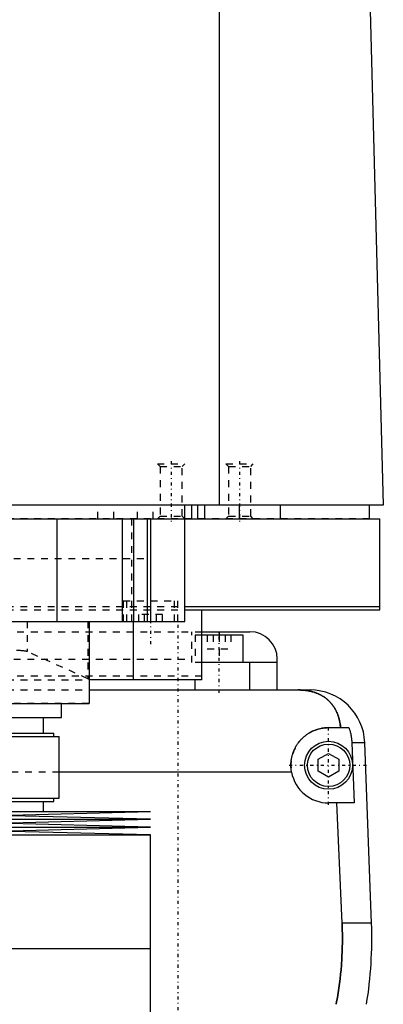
# Model space of a CAD drawing. Extents: x -120 to 120, y -1 to 900.
# Tile 5 of 9: x 26 to 79, y 415 to 558. Entities that reach past the tile are written whole.
import ezdxf

# ---------------------------------------------------------------- set-up
doc = ezdxf.new("R2010")
doc.units = 0
doc.linetypes.add('CENTER', pattern=[1.5, 0.45, -0.5, 0.05, -0.5])
doc.linetypes.add('DASHED', pattern=[2, 1, -1])
for name, color, linetype in [('AM_0', 7, 'CONTINUOUS'), ('AM_3', 7, 'DASHED'), ('AM_7', 7, 'CENTER')]:
    doc.layers.add(name, color=color, linetype=linetype)

msp = doc.modelspace()

# ---------------------------------------------------------------- linework, layer by layer
at = {"layer": 'AM_0', "color": 7, "linetype": 'CONTINUOUS'}
for p, q in [((55.06, 487.5), (55.06, 569.6)), ((76.83, 568.63), (79, 487.5)), ((79, 487.5), (-79, 487.5)), ((50, 470.5), (50, 487.5)), ((51, 485.5), (51, 487.5)), ((51.9, 485.5), (51.9, 487.5)), ((52.9, 485.5), (52.9, 487.5)), ((58, 485.5), (58, 487.5)), ((64, 485.5), (64, 487.5)), ((77, 485.5), (77, 487.5)), ((-78.5, 485.5), (78.5, 485.5)), ((31.31, 485.5), (31.31, 470.5)), ((40.83, 485.5), (40.83, 470.5)), ((42.5, 485.5), (42.5, 470.5)), ((44.5, 485.5), (44.5, 470.5)), ((45, 485.5), (45, 470.5)), ((78.5, 472.2), (78.5, 485.5)), ((50.02, 472.7), (78.5, 472.7)), ((50.02, 472.2), (78.5, 472.2)), ((52.5, 462), (52.5, 472.2)), ((-50, 470.5), (50, 470.5)), ((36, 470.5), (36, 458.5)), ((42.5, 462), (42.5, 470.5)), ((52.5, 469), (59.5, 469)), ((55, 469), (55, 468.5)), ((58.5, 468.5), (52.5, 468.5)), ((58.5, 464.5), (58.5, 468.5)), ((63.5, 464.5), (52.5, 464.5)), ((59.5, 460.5), (59.5, 464.5)), ((63.5, 460.5), (63.5, 465)), ((52.5, 462), (36, 462)), ((51.5, 460.5), (51.5, 462)), ((36, 460.5), (68.3, 460.5)), ((-36, 458.5), (36, 458.5)), ((32, 456.5), (32, 458.5)), ((-32, 456.5), (32, 456.5)), ((29.35, 454.2), (29.35, 456.5)), ((71, 455), (73.97, 455)), ((9.83, 454.2), (30.85, 454.2)), ((10.3, 453.7), (31.65, 453.7)), ((30.85, 453.7), (30.85, 454.2)), ((31.65, 444.7), (31.65, 453.7)), ((76.29, 452.8), (74.4, 452.8)), ((74.4, 452.8), (74.75, 444)), ((77.28, 426.46), (76.29, 452.8)), ((69.5, 450.37), (71, 451.23)), ((69.5, 448.63), (69.5, 450.37)), ((71, 451.23), (72.5, 450.37)), ((72.5, 450.37), (72.5, 448.63)), ((71, 447.77), (69.5, 448.63)), ((72.5, 448.63), (71, 447.77)), ((65.59, 448.5), (31.65, 448.5)), ((10.3, 444.7), (31.65, 444.7)), ((30.85, 444.2), (30.85, 444.7)), ((9.83, 444.2), (30.85, 444.2)), ((29.35, 442.75), (29.35, 444.2)), ((74.75, 444), (71, 444)), ((72.97, 426.46), (72.2, 444)), ((-45, 442.75), (45, 442.75)), ((-45, 441.61), (45, 441.61)), ((22.5, 442.18), (45, 442.75)), ((45, 441.61), (22.5, 442.18)), ((22.5, 441.04), (45, 441.61)), ((-45, 440.47), (45, 440.47)), ((45, 440.47), (22.5, 441.04)), ((22.5, 439.9), (45, 440.47)), ((45, 439.33), (22.5, 439.9)), ((-45, 439.33), (45, 439.33)), ((45, 422.75), (45, 439.33)), ((77.28, 426.46), (72.97, 426.46)), ((-45, 422.75), (45, 422.75)), ((45, 406.17), (45, 422.75))]:
    msp.add_line(p, q, dxfattribs=at)
for points in [[(72.74, 455, 0), (72.74, 455.05, 0), (72.73, 455.14, 0), (72.72, 455.23, 0), (72.72, 455.27, 0), (72.71, 455.32, 0), (72.7, 455.41, 0), (72.69, 455.5, 0), (72.68, 455.59, 0), (72.66, 455.68, 0), (72.65, 455.76, 0), (72.64, 455.81, 0), (72.63, 455.85, 0), (72.61, 455.94, 0), (72.6, 456.03, 0), (72.58, 456.11, 0), (72.56, 456.2, 0), (72.54, 456.28, 0), (72.52, 456.33, 0), (72.51, 456.37, 0), (72.49, 456.45, 0), (72.46, 456.53, 0), (72.45, 456.58, 0), (72.44, 456.62, 0), (72.41, 456.7, 0), (72.39, 456.78, 0), (72.37, 456.82, 0), (72.36, 456.86, 0), (72.33, 456.94, 0), (72.3, 457.01, 0), (72.27, 457.09, 0), (72.23, 457.17, 0), (72.2, 457.24, 0), (72.18, 457.28, 0), (72.17, 457.32, 0), (72.13, 457.39, 0), (72.1, 457.46, 0), (72.06, 457.54, 0), (72.02, 457.61, 0), (71.98, 457.68, 0), (71.96, 457.71, 0), (71.94, 457.75, 0), (71.9, 457.82, 0), (71.86, 457.89, 0), (71.82, 457.95, 0), (71.78, 458.02, 0), (71.73, 458.08, 0), (71.71, 458.12, 0), (71.69, 458.15, 0), (71.64, 458.21, 0), (71.6, 458.28, 0), (71.55, 458.34, 0), (71.5, 458.4, 0), (71.45, 458.46, 0), (71.43, 458.49, 0), (71.4, 458.52, 0), (71.35, 458.58, 0), (71.3, 458.64, 0), (71.25, 458.7, 0), (71.19, 458.75, 0), (71.14, 458.81, 0), (71.11, 458.84, 0), (71.08, 458.87, 0), (71.03, 458.92, 0), (70.97, 458.98, 0), (70.94, 459, 0), (70.91, 459.03, 0), (70.85, 459.08, 0), (70.79, 459.13, 0), (70.76, 459.16, 0), (70.73, 459.18, 0), (70.67, 459.23, 0), (70.6, 459.28, 0), (70.54, 459.33, 0), (70.47, 459.38, 0), (70.41, 459.43, 0), (70.37, 459.45, 0), (70.34, 459.47, 0), (70.27, 459.52, 0), (70.2, 459.56, 0), (70.13, 459.61, 0), (70.06, 459.65, 0), (69.99, 459.69, 0), (69.95, 459.71, 0), (69.91, 459.73, 0), (69.84, 459.77, 0), (69.76, 459.81, 0), (69.69, 459.85, 0), (69.61, 459.88, 0), (69.53, 459.92, 0), (69.5, 459.94, 0), (69.46, 459.95, 0), (69.38, 459.99, 0), (69.3, 460.02, 0), (69.22, 460.05, 0), (69.13, 460.08, 0), (69.05, 460.11, 0), (69.01, 460.13, 0), (68.97, 460.14, 0), (68.89, 460.17, 0), (68.8, 460.19, 0), (68.72, 460.22, 0), (68.63, 460.24, 0), (68.54, 460.27, 0), (68.5, 460.28, 0), (68.46, 460.29, 0), (68.37, 460.31, 0), (68.28, 460.33, 0), (68.23, 460.34, 0), (68.19, 460.35, 0), (68.1, 460.36, 0), (68.01, 460.38, 0), (67.96, 460.39, 0), (67.91, 460.4, 0), (67.82, 460.41, 0), (67.73, 460.42, 0), (67.64, 460.44, 0), (67.55, 460.45, 0), (67.45, 460.46, 0), (67.41, 460.46, 0), (67.36, 460.47, 0), (67.27, 460.47, 0), (67.17, 460.48, 0), (67.08, 460.49, 0), (66.99, 460.49, 0), (66.89, 460.49, 0), (66.85, 460.5, 0), (66.8, 460.5, 0), (66.7, 460.5, 0), (66.61, 460.5, 0), (66.56, 460.5, 0)], [(65.59, 448.5, 0), (65.58, 448.54, 0), (65.57, 448.63, 0), (65.55, 448.72, 0), (65.55, 448.77, 0), (65.54, 448.81, 0), (65.53, 448.9, 0), (65.52, 448.99, 0), (65.52, 449.08, 0), (65.51, 449.17, 0), (65.51, 449.26, 0), (65.5, 449.3, 0), (65.5, 449.35, 0), (65.5, 449.43, 0), (65.5, 449.52, 0), (65.5, 449.61, 0), (65.5, 449.69, 0), (65.51, 449.78, 0), (65.51, 449.82, 0), (65.51, 449.87, 0), (65.52, 449.96, 0), (65.53, 450.04, 0), (65.53, 450.09, 0), (65.54, 450.13, 0), (65.55, 450.22, 0), (65.56, 450.31, 0), (65.57, 450.35, 0), (65.57, 450.4, 0), (65.59, 450.48, 0), (65.61, 450.57, 0), (65.62, 450.66, 0), (65.64, 450.75, 0), (65.66, 450.83, 0), (65.68, 450.88, 0), (65.69, 450.92, 0), (65.71, 451.01, 0), (65.74, 451.09, 0), (65.76, 451.18, 0), (65.79, 451.26, 0), (65.82, 451.35, 0), (65.84, 451.39, 0), (65.85, 451.43, 0), (65.88, 451.52, 0), (65.92, 451.6, 0), (65.95, 451.68, 0), (65.99, 451.77, 0), (66.03, 451.85, 0), (66.05, 451.89, 0), (66.06, 451.93, 0), (66.11, 452.01, 0), (66.15, 452.09, 0), (66.19, 452.17, 0), (66.23, 452.24, 0), (66.28, 452.32, 0), (66.3, 452.36, 0), (66.32, 452.4, 0), (66.37, 452.47, 0), (66.42, 452.55, 0), (66.47, 452.62, 0), (66.52, 452.69, 0), (66.57, 452.76, 0), (66.6, 452.8, 0), (66.62, 452.83, 0), (66.68, 452.9, 0), (66.73, 452.97, 0), (66.76, 453, 0), (66.79, 453.04, 0), (66.84, 453.1, 0), (66.9, 453.17, 0), (66.93, 453.2, 0), (66.96, 453.23, 0), (67.02, 453.29, 0), (67.08, 453.35, 0), (67.14, 453.41, 0), (67.2, 453.47, 0), (67.26, 453.53, 0), (67.29, 453.56, 0), (67.32, 453.59, 0), (67.39, 453.65, 0), (67.45, 453.7, 0), (67.52, 453.76, 0), (67.59, 453.81, 0), (67.66, 453.87, 0), (67.69, 453.89, 0), (67.73, 453.92, 0), (67.8, 453.97, 0), (67.87, 454.02, 0), (67.95, 454.07, 0), (68.02, 454.12, 0), (68.1, 454.17, 0), (68.14, 454.2, 0), (68.17, 454.22, 0), (68.25, 454.26, 0), (68.33, 454.31, 0), (68.41, 454.35, 0), (68.49, 454.39, 0), (68.57, 454.44, 0), (68.61, 454.46, 0), (68.66, 454.48, 0), (68.74, 454.51, 0), (68.82, 454.55, 0), (68.91, 454.59, 0), (68.99, 454.62, 0), (69.08, 454.65, 0), (69.12, 454.67, 0), (69.17, 454.69, 0), (69.25, 454.72, 0), (69.34, 454.74, 0), (69.38, 454.76, 0), (69.43, 454.77, 0), (69.52, 454.8, 0), (69.61, 454.82, 0), (69.65, 454.83, 0), (69.7, 454.84, 0), (69.79, 454.86, 0), (69.88, 454.88, 0), (69.97, 454.9, 0), (70.06, 454.92, 0), (70.15, 454.93, 0), (70.19, 454.94, 0), (70.24, 454.95, 0), (70.33, 454.96, 0), (70.42, 454.97, 0), (70.51, 454.98, 0), (70.6, 454.99, 0), (70.69, 454.99, 0), (70.73, 454.99, 0), (70.78, 455, 0), (70.87, 455, 0), (70.96, 455, 0), (71, 455, 0)], [(73.97, 455, 0), (73.99, 454.94, 0), (74.03, 454.83, 0), (74.07, 454.71, 0), (74.09, 454.65, 0), (74.1, 454.59, 0), (74.14, 454.47, 0), (74.17, 454.34, 0), (74.2, 454.22, 0), (74.23, 454.1, 0), (74.26, 453.97, 0), (74.27, 453.91, 0), (74.28, 453.85, 0), (74.3, 453.72, 0), (74.32, 453.6, 0), (74.34, 453.47, 0), (74.35, 453.35, 0), (74.37, 453.23, 0), (74.37, 453.16, 0), (74.38, 453.1, 0), (74.39, 452.98, 0), (74.39, 452.86, 0), (74.4, 452.8, 0)], [(72.1, 414.6, 0), (72.17, 414.94, 0), (72.29, 415.61, 0), (72.4, 416.29, 0), (72.45, 416.62, 0), (72.5, 416.96, 0), (72.59, 417.64, 0), (72.68, 418.31, 0), (72.75, 418.98, 0), (72.82, 419.65, 0), (72.87, 420.31, 0), (72.9, 420.64, 0), (72.92, 420.97, 0), (72.96, 421.63, 0), (72.98, 422.28, 0), (73, 422.93, 0), (73.02, 423.57, 0), (73.02, 424.21, 0), (73.02, 424.53, 0), (73.02, 424.84, 0), (73.01, 425.49, 0), (72.99, 426.13, 0), (72.97, 426.46, 0)]]:
    msp.add_polyline3d(points, dxfattribs=at)
for radius in [3.5, 3.1]:
    msp.add_circle((71, 449.5), radius, dxfattribs=at)
for centre, radius, start, end in [((59.5, 465), 4, 0, 90), ((68.3, 452.5), 8, 2.139, 90), ((71, 449.5), 5.5, 190.4757, 270), ((17.32, 424.22), 60, 350.775, 2.139)]:
    msp.add_arc(centre, radius, start, end, dxfattribs=at)
at = {"layer": 'AM_3', "color": 6, "linetype": 'DASHED'}
for p, q in [((46, 493.5), (46.38, 493.12)), ((46, 493.5), (50, 493.5)), ((46.38, 493.12), (46.38, 485.88)), ((46.38, 493.12), (49.62, 493.12)), ((49.62, 493.12), (50, 493.5)), ((49.62, 485.88), (49.62, 493.12)), ((56, 493.5), (56.38, 493.12)), ((56, 493.5), (60, 493.5)), ((56.38, 493.12), (56.38, 485.88)), ((56.38, 493.12), (59.62, 493.12)), ((59.62, 493.12), (60, 493.5)), ((59.62, 485.88), (59.62, 493.12)), ((37.31, 485.5), (37.31, 487.5)), ((39.62, 485.5), (39.62, 487.5)), ((43.08, 485.5), (43.08, 487.5)), ((45.38, 485.5), (45.38, 487.5)), ((77, 485.5), (-50, 485.5)), ((42.23, 485.5), (42.23, 470.5)), ((46.38, 485.88), (46, 485.5)), ((46.38, 485.88), (49.62, 485.88)), ((50, 485.5), (49.62, 485.88)), ((56.38, 485.88), (56, 485.5)), ((56.38, 485.88), (59.62, 485.88)), ((60, 485.5), (59.62, 485.88)), ((-45, 479.7), (45, 479.7)), ((41, 473.5), (41, 470.5)), ((41, 473.5), (49, 473.5)), ((41.5, 473.5), (41.5, 470.5)), ((48.5, 470.5), (48.5, 473.5)), ((49, 470.5), (49, 473.5)), ((-50.02, 472.7), (50.02, 472.7)), ((-50.02, 472.2), (50.02, 472.2)), ((26.96, 470.5), (26.96, 466.1)), ((35.82, 470.5), (35.82, 462.14)), ((46.73, 471.5), (43.27, 471.5)), ((43.27, 470.5), (43.27, 471.5)), ((44.13, 470.5), (44.13, 471.5)), ((45.87, 470.5), (45.87, 471.5)), ((46.73, 470.5), (46.73, 471.5)), ((-52.5, 469), (52.5, 469)), ((51, 464.5), (51, 469)), ((51.5, 468.5), (51.5, 464.5)), ((52.5, 468.5), (51.5, 468.5)), ((53.27, 468.5), (53.27, 466.5)), ((54.13, 468.5), (54.13, 466.5)), ((55, 468.5), (55, 464.5)), ((55.87, 468.5), (55.87, 466.5)), ((56.73, 468.5), (56.73, 466.5)), ((35.82, 462.14), (26.96, 466.1)), ((53.27, 466.5), (56.73, 466.5)), ((-51, 465), (51, 465)), ((52.5, 464.5), (51, 464.5)), ((52.5, 462.5), (-52.5, 462.5)), ((-36, 462), (36, 462)), ((-36, 460.5), (36, 460.5)), ((36, 458.52), (-36, 458.52)), ((31.65, 448.5), (-31.65, 448.5))]:
    msp.add_line(p, q, dxfattribs=at)
for points in [[(26.96, 466.1, 0), (26.94, 466.1, 0), (26.91, 466.11, 0), (26.87, 466.12, 0), (26.85, 466.13, 0), (26.82, 466.14, 0), (26.77, 466.15, 0), (26.71, 466.16, 0), (26.64, 466.17, 0), (26.57, 466.18, 0), (26.49, 466.19, 0), (26.44, 466.19, 0), (26.4, 466.2, 0), (26.3, 466.21, 0), (26.2, 466.22, 0), (26.1, 466.23, 0), (25.99, 466.24, 0), (25.87, 466.25, 0), (25.81, 466.25, 0), (25.74, 466.25, 0), (25.61, 466.26, 0), (25.48, 466.27, 0), (25.41, 466.27, 0)], [(36, 461.99, 0), (36, 462.01, 0), (35.96, 462.06, 0), (35.88, 462.12, 0), (35.82, 462.14, 0)], [(66.56, 460.5, 0), (66.61, 460.5, 0), (66.7, 460.5, 0), (66.8, 460.5, 0), (66.84, 460.5, 0), (66.89, 460.49, 0), (66.98, 460.49, 0), (67.08, 460.49, 0), (67.17, 460.48, 0), (67.26, 460.47, 0), (67.35, 460.47, 0), (67.4, 460.46, 0), (67.45, 460.46, 0), (67.54, 460.45, 0), (67.63, 460.44, 0), (67.72, 460.42, 0), (67.82, 460.41, 0), (67.91, 460.4, 0), (67.95, 460.39, 0), (68, 460.38, 0), (68.09, 460.37, 0), (68.18, 460.35, 0), (68.23, 460.34, 0), (68.27, 460.33, 0), (68.36, 460.31, 0), (68.45, 460.29, 0), (68.49, 460.28, 0), (68.53, 460.27, 0), (68.62, 460.24, 0), (68.71, 460.22, 0), (68.79, 460.2, 0), (68.88, 460.17, 0), (68.96, 460.14, 0), (69, 460.13, 0), (69.04, 460.11, 0), (69.13, 460.08, 0), (69.21, 460.05, 0), (69.29, 460.02, 0), (69.37, 459.99, 0), (69.45, 459.96, 0), (69.49, 459.94, 0), (69.53, 459.92, 0), (69.6, 459.89, 0), (69.68, 459.85, 0), (69.76, 459.81, 0), (69.83, 459.77, 0), (69.91, 459.74, 0), (69.94, 459.72, 0), (69.98, 459.69, 0), (70.05, 459.65, 0), (70.12, 459.61, 0), (70.19, 459.57, 0), (70.26, 459.52, 0), (70.33, 459.48, 0), (70.37, 459.46, 0), (70.4, 459.43, 0), (70.47, 459.39, 0), (70.53, 459.34, 0), (70.6, 459.29, 0), (70.66, 459.24, 0), (70.72, 459.19, 0), (70.75, 459.17, 0), (70.78, 459.14, 0), (70.84, 459.09, 0), (70.9, 459.04, 0), (70.93, 459.01, 0), (70.96, 458.98, 0), (71.02, 458.93, 0), (71.08, 458.87, 0), (71.1, 458.85, 0), (71.13, 458.82, 0), (71.19, 458.76, 0), (71.24, 458.71, 0), (71.29, 458.65, 0), (71.34, 458.59, 0), (71.4, 458.53, 0), (71.42, 458.5, 0), (71.45, 458.47, 0), (71.5, 458.41, 0), (71.54, 458.35, 0), (71.59, 458.28, 0), (71.64, 458.22, 0), (71.68, 458.16, 0), (71.71, 458.12, 0), (71.73, 458.09, 0), (71.77, 458.02, 0), (71.82, 457.96, 0), (71.86, 457.89, 0), (71.9, 457.82, 0), (71.94, 457.75, 0), (71.96, 457.72, 0), (71.98, 457.68, 0), (72.02, 457.61, 0), (72.06, 457.54, 0), (72.1, 457.46, 0), (72.13, 457.39, 0), (72.17, 457.32, 0), (72.18, 457.28, 0), (72.2, 457.24, 0), (72.24, 457.16, 0), (72.27, 457.09, 0), (72.3, 457.01, 0), (72.33, 456.93, 0), (72.36, 456.85, 0), (72.37, 456.81, 0), (72.39, 456.77, 0), (72.42, 456.69, 0), (72.44, 456.61, 0), (72.46, 456.57, 0), (72.47, 456.52, 0), (72.49, 456.44, 0), (72.52, 456.36, 0), (72.53, 456.32, 0), (72.54, 456.27, 0), (72.56, 456.19, 0), (72.58, 456.1, 0), (72.6, 456.02, 0), (72.62, 455.93, 0), (72.63, 455.84, 0), (72.64, 455.8, 0), (72.65, 455.76, 0), (72.66, 455.67, 0), (72.68, 455.58, 0), (72.72, 455.27, 0), (72.74, 455, 0)], [(72.97, 426.46, 0), (72.99, 426.13, 0), (73.01, 425.49, 0), (73.02, 424.84, 0), (73.02, 424.53, 0), (73.02, 424.21, 0), (73.02, 423.57, 0), (73, 422.93, 0), (72.98, 422.28, 0), (72.96, 421.63, 0), (72.92, 420.97, 0), (72.9, 420.64, 0), (72.87, 420.31, 0), (72.82, 419.65, 0), (72.75, 418.98, 0), (72.68, 418.31, 0), (72.59, 417.64, 0), (72.5, 416.96, 0), (72.45, 416.62, 0), (72.4, 416.29, 0), (72.29, 415.61, 0), (72.17, 414.94, 0), (72.1, 414.6, 0)]]:
    msp.add_polyline3d(points, dxfattribs=at)
msp.add_arc((71, 449.5), 5.5, 90, 190.4757, dxfattribs=at)
at = {"layer": 'AM_7', "color": 4, "linetype": 'CENTER'}
for p, q in [((48, 493.9), (48, 485.1)), ((58, 493.9), (58, 485.1)), ((45, 473.8), (45, 467.2)), ((49, 470), (49, 371)), ((55, 460.1), (55, 468.9)), ((71, 443.73), (71, 455.27)), ((65.23, 449.5), (76.77, 449.5))]:
    msp.add_line(p, q, dxfattribs=at)

doc.saveas('drawing.dxf')
